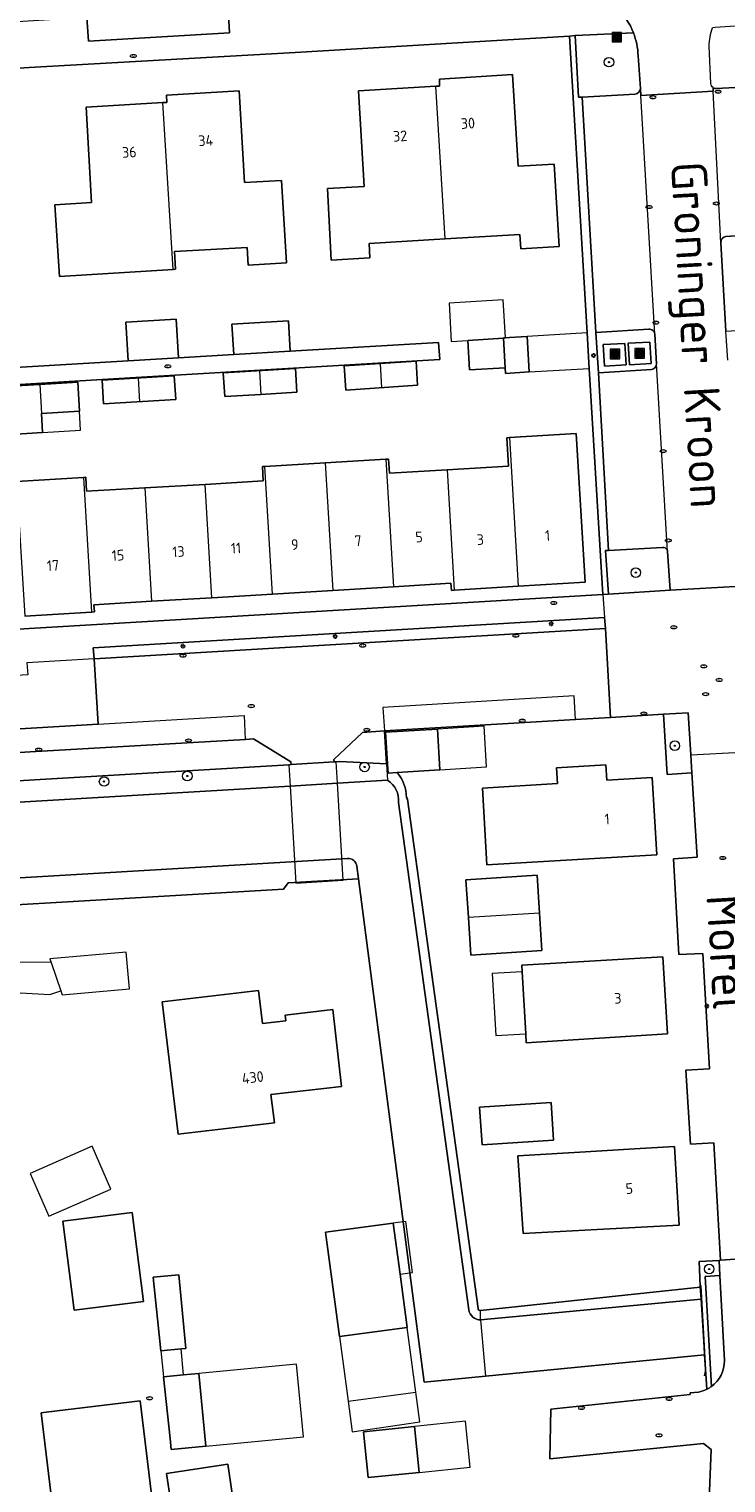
# Model space of a CAD drawing. Header units: metres. Extents: x 92650 to 117222, y 425801 to 461092.
# Tile 72 of 146: x 115425 to 115483, y 426518 to 426640. Entities that reach past the tile are written whole.
import ezdxf
from ezdxf.enums import TextEntityAlignment as Align

# ---------------------------------------------------------------- set-up
doc = ezdxf.new("R2010")
doc.units = ezdxf.units.M
doc.layers.get('0').update_dxf_attribs({"color": 253, "linetype": 'CONTINUOUS', "lineweight": 15})
for name, color, linetype, lineweight in [('B-WE-GR-BEPLANTING_CULTUUR_BODEMBEDEKKER-GV', 253, 'CONTINUOUS', 15), ('B-WE-GR-BEPLANTING_CULTUUR_HEESTERS-GV', 253, 'CONTINUOUS', 15), ('B-WE-GR-BOOM-S', 253, 'CONTINUOUS', 15), ('B-WE-IE-MEUBILAIR-S', 253, 'CONTINUOUS', 15), ('B-WE-IE-MEUBILAIR_WEGMEUBILAIR_AFVALBAK-S', 253, 'CONTINUOUS', 15), ('B-WE-IE-TERREINAFSCHEIDING_KUNSTMATIG_MUUR-G', 253, 'IE-TERREINAFSCHEIDING_KUNSTMATIG-SO', 15), ('B-WE-KW-KUNSTWERK_DEK-GV', 253, 'CONTINUOUS', 15), ('B-WE-OG-BEBOUWING-GV', 253, 'CONTINUOUS', 15), ('B-WE-OG-BEBOUWING-T18', 253, 'CONTINUOUS', 15), ('B-WE-OG-BEBOUWING_LUIFEL-GV', 253, 'CONTINUOUS', 15), ('B-WE-OG-BEBOUWING_OVERBOUWING-GV', 253, 'CONTINUOUS', 15), ('B-WE-OG-BEBOUWING_SCHUUR-GV', 253, 'CONTINUOUS', 15), ('B-WE-OG-TERREIN_BEGROEID-GV', 253, 'CONTINUOUS', 15), ('B-WE-OG-TERREIN_ERF-GV', 253, 'CONTINUOUS', 15), ('B-WE-OG-TERREIN_OEVER-GV', 253, 'CONTINUOUS', 15), ('B-WE-OG-TOPOGRAFIE-T18', 7, 'CONTINUOUS', 15), ('B-WE-OG-WATER_SLOOT-GV', 253, 'CONTINUOUS', 15), ('B-WE-VH-HALFVERHARDING_GRASBETONSTEEN-GV', 253, 'CONTINUOUS', 15), ('B-WE-VH-OPENVERHARDING_BETONSTRAATSTEEN-GV', 253, 'CONTINUOUS', 15), ('B-WE-VH-OPENVERHARDING_STRAATBAKSTEEN-GV', 253, 'CONTINUOUS', 15), ('B-WE-VH-OPENVERHARDING_TEGEL-GV', 253, 'CONTINUOUS', 15)]:
    doc.layers.add(name, color=color, linetype=linetype, lineweight=lineweight)
doc.styles.add('NLCS-ISO', font='NLCS-ISO.ttf')
doc.styles.add('NLCS-ISO-M200-T18', font='NLCS-ISO.ttf', dxfattribs={"height": 0.36})
doc.linetypes.add('IE-TERREINAFSCHEIDING_KUNSTMATIG-SO', pattern='A,4,[82,NLCS.SHX,S=0.75,R=90,X=0,Y=0],4,-2', length=10)

# ---------------------------------------------------------------- blocks, each defined once
blk = doc.blocks.new('SIE-WEG_AFVALBAK-SO')
h = blk.add_hatch(color=256)
h.dxf.hatch_style = 1
h.paths.add_polyline_path([(-1.5, -1.5), (1.5, -1.5), (1.5, 1.5), (-1.5, 1.5)])
for points in [[(-2, -2), (2, -2), (2, 2), (-2, 2)], [(-1.5, -1.5), (1.5, -1.5), (1.5, 1.5), (-1.5, 1.5)]]:
    blk.add_lwpolyline(points, close=True)
blk = doc.blocks.new('SIE-MEUBILAIR_PAAL_LICHTMAST-SO')
for points in [[(-0.62, 0), (-1, 0)], [(-0.71, 0.71), (-0.44, 0.44)], [(0, 1), (0, 0.62)], [(0.44, 0.44), (0.71, 0.71)], [(1, 0), (0.62, 0)], [(-0.71, -0.71), (-0.44, -0.44)], [(0, -0.62), (0, -1)], [(0.44, -0.44), (0.71, -0.71)]]:
    blk.add_lwpolyline(points)
blk.add_circle((0, 0), 0.5)
blk = doc.blocks.new('SIE-MEUBILAIR_PUT_RIOOLPUT-SO')
blk.add_ellipse((0, 0), major_axis=(1.25, 0), ratio=0.54)
at = {"style": 'NLCS-ISO'}
blk.add_text('ri', height=0.75, dxfattribs=at).set_placement((-0.04, 0.07), align=Align.MIDDLE_CENTER)
blk = doc.blocks.new('SIE-MEUBILAIR_PUT_BRANDKRAAN-SO')
blk.add_ellipse((0, 0), major_axis=(1.25, 0), ratio=0.54)
at = {"style": 'NLCS-ISO'}
blk.add_text('bk', height=0.75, dxfattribs=at).set_placement((0.03, 0), align=Align.MIDDLE_CENTER)
blk = doc.blocks.new('SIE-MEUBILAIR_PUT_KOLK-SO')
blk.add_ellipse((0, 0), major_axis=(1.25, 0), ratio=0.54)
at = {"style": 'NLCS-ISO'}
blk.add_text('klk', height=0.75, dxfattribs=at).set_placement((0.03, 0), align=Align.MIDDLE_CENTER)
blk = doc.blocks.new('SGR-BOOM_GBKN-SO')
at = {"linetype": 'ByBlock', "lineweight": 18}
h = blk.add_hatch(color=0, dxfattribs=at)
h.dxf.hatch_style = 1
edge = h.paths.add_edge_path()
edge.add_arc((0, 0), 0.25, 0, 360)
at = {"color": 0, "linetype": 'ByBlock', "lineweight": 18}
for radius in [2, 0.25]:
    blk.add_circle((0, 0), radius, dxfattribs=at)
at = {"color": 0, "linetype": 'ByBlock', "lineweight": 18, "style": 'NLCS-ISO'}
blk.add_attdef('SOORT', (2.5, 0), '', height=1.5, dxfattribs=at)

msp = doc.modelspace()

# ---------------------------------------------------------------- linework, layer by layer
at = {"layer": 'B-WE-GR-BEPLANTING_CULTUUR_BODEMBEDEKKER-GV', "transparency": 33554687, "flags": 128}
for points in [[(115475.485, 426639.719), (115470.586, 426639.49), (115470.874, 426634.291), (115471.183, 426634.308), (115475.628, 426634.554)], [(115476.069, 426635.013), (115475.883, 426637.787)], [(115477.93, 426596.379), (115473.389, 426596.129), (115473.131, 426596.114), (115473.39, 426592.451), (115478.57, 426592.782)], [(115478.57, 426592.782), (115478.364, 426596.029)]]:
    msp.add_lwpolyline(points, dxfattribs=at)
at = {"layer": 'B-WE-GR-BEPLANTING_CULTUUR_BODEMBEDEKKER-GV', "transparency": 33554687}
for points in [[(115475.883, 426637.787, 0.0823088), (115475.485, 426639.719)], [(115475.628, 426634.554, 0.3423131), (115476.069, 426635.013)], [(115478.364, 426596.029, 0.4235274), (115477.93, 426596.379)]]:
    msp.add_lwpolyline(points, format="xyb", dxfattribs=at)
at = {"layer": 'B-WE-GR-BEPLANTING_CULTUUR_BODEMBEDEKKER-GV', "transparency": 33554687, "flags": 128}
msp.add_lwpolyline([(115480.409, 426577.409), (115480.316, 426578.909), (115480.094, 426582.473), (115478.007, 426582.347), (115478.338, 426577.28)], close=True, dxfattribs=at)
at = {"layer": 'B-WE-GR-BEPLANTING_CULTUUR_HEESTERS-GV', "transparency": 33554687, "flags": 128}
for points in [[(115471.589, 426614.443), (115471.769, 426611.46), (115472.914, 426592.425), (115473.39, 426592.451), (115473.131, 426596.114), (115473.389, 426596.129), (115472.538, 426611.075), (115472.333, 426614.492), (115471.183, 426634.308), (115470.874, 426634.291), (115470.586, 426639.49), (115470.109, 426639.446), (115471.533, 426615.377)], [(115430.08, 426587.006), (115473.121, 426589.567), (115473.053, 426590.49), (115430, 426587.919)]]:
    msp.add_lwpolyline(points, close=True, dxfattribs=at)
for points in [[(115482.046, 426525.734), (115481.535, 426534.991), (115482.759, 426535.095), (115482.692, 426536.355), (115481.009, 426536.262), (115481.065, 426534.951)], [(115481.065, 426534.951), (115481.119, 426534.102), (115481.182, 426533.098), (115481.436, 426529.08), (115481.478, 426528.416), (115481.607, 426526.37), (115481.662, 426525.503)]]:
    msp.add_lwpolyline(points, dxfattribs=at)
at = {"layer": 'B-WE-GR-BEPLANTING_CULTUUR_HEESTERS-GV', "transparency": 33554687}
msp.add_lwpolyline([(115481.662, 426525.503, 0.0417104), (115482.046, 426525.734)], format="xyb", dxfattribs=at)
at = {"layer": 'B-WE-IE-TERREINAFSCHEIDING_KUNSTMATIG_MUUR-G', "transparency": 33554687, "flags": 128}
for points in [[(115481.158, 426534.242), (115481.546, 426527.135)], [(115481.546, 426527.135), (115481.449, 426526.65)]]:
    msp.add_lwpolyline(points, dxfattribs=at)
at = {"layer": 'B-WE-KW-KUNSTWERK_DEK-GV', "transparency": 33554687, "flags": 128}
msp.add_lwpolyline([(115446.586, 426576.298), (115447.059, 426568.121), (115451.05, 426568.359), (115450.565, 426576.532), (115450.459, 426578.331), (115450.274, 426578.32), (115446.668, 426578.1), (115446.482, 426578.089)], close=True, dxfattribs=at)
at = {"layer": 'B-WE-OG-BEBOUWING-GV', "transparency": 33554687, "flags": 128}
for points in [[(115459.63, 426622.359), (115465.932, 426622.744), (115466.01, 426621.524), (115469.223, 426621.729), (115468.824, 426628.663), (115465.774, 426628.479), (115465.308, 426636.201), (115459.143, 426635.825), (115459.165, 426635.236), (115458.844, 426635.216)], [(115436.721, 426619.789), (115436.931, 426619.802), (115436.849, 426621.299), (115442.959, 426621.631), (115443.039, 426620.156), (115446.262, 426620.344), (115445.864, 426627.279), (115442.737, 426627.099), (115442.293, 426634.827), (115436.166, 426634.457), (115436.203, 426633.86), (115435.86, 426633.84)], [(115454.164, 426611.872), (115451.128, 426611.687), (115451.266, 426609.631), (115457.298, 426610.035)], [(115457.298, 426610.035), (115457.2, 426612.056), (115454.164, 426611.872), (115454.282, 426609.833)], [(115425.498, 426610.116), (115421.506, 426609.893), (115421.756, 426605.823), (115425.74, 426606.061), (115425.644, 426607.668)], [(115433.788, 426610.649), (115430.753, 426610.473), (115430.872, 426608.477), (115436.942, 426608.839)], [(115436.942, 426608.839), (115436.823, 426610.825), (115433.788, 426610.649), (115433.907, 426608.658)], [(115443.986, 426611.268), (115440.95, 426611.097), (115441.093, 426609.092), (115444.117, 426609.273)], [(115465.039, 426605.632), (115464.828, 426605.619), (115464.971, 426603.217), (115459.791, 426602.921), (115460.398, 426592.78), (115465.788, 426593.111)], [(115439.999, 426592.155), (115445.09, 426592.461), (115444.448, 426603.201), (115444.246, 426603.189), (115444.318, 426601.984), (115439.429, 426601.692)], [(115449.538, 426603.502), (115444.448, 426603.201)], [(115454.63, 426603.806), (115449.538, 426603.502), (115450.18, 426592.769), (115455.27, 426593.079)], [(115459.791, 426602.921), (115454.939, 426602.643), (115454.861, 426603.82), (115454.63, 426603.806), (115455.27, 426593.079), (115460.123, 426593.373), (115460.163, 426592.768), (115460.398, 426592.78)], [(115429.175, 426602.284), (115423.549, 426601.949), (115424.227, 426590.6), (115429.853, 426590.946)], [(115434.338, 426601.391), (115429.439, 426601.111), (115429.366, 426602.295), (115429.175, 426602.284), (115429.853, 426590.946), (115430.093, 426590.961), (115430.057, 426591.554), (115434.908, 426591.85)], [(115445.09, 426592.461), (115450.18, 426592.769)], [(115467.574, 426565.595), (115467.374, 426568.794), (115461.387, 426568.407), (115461.586, 426565.237)]]:
    msp.add_lwpolyline(points, dxfattribs=at)
for points in [[(115458.844, 426635.216), (115452.345, 426634.82), (115452.815, 426626.773), (115449.717, 426626.597), (115450.048, 426620.586), (115453.303, 426620.765), (115453.237, 426621.969), (115459.63, 426622.359)], [(115436.721, 426619.789), (115435.86, 426633.84), (115429.391, 426633.456), (115429.867, 426625.423), (115426.773, 426625.235), (115427.166, 426619.203)], [(115436.988, 426615.603), (115432.748, 426615.339), (115432.949, 426612.108), (115437.189, 426612.357)], [(115446.441, 426615.468), (115441.684, 426615.194), (115441.832, 426612.631), (115446.587, 426612.911)], [(115461.545, 426613.821), (115461.694, 426611.325), (115464.688, 426611.504), (115464.539, 426614)], [(115464.693, 426611.504), (115464.721, 426611.038), (115466.717, 426611.157), (115466.54, 426614.14), (115464.544, 426614.021)], [(115443.986, 426611.268), (115444.117, 426609.273), (115447.141, 426609.453), (115447.022, 426611.439)], [(115425.644, 426607.668), (115428.842, 426607.859), (115428.696, 426610.307), (115425.498, 426610.116)], [(115465.039, 426605.632), (115465.788, 426593.111), (115471.421, 426593.454), (115470.661, 426605.966)], [(115439.999, 426592.155), (115439.429, 426601.692), (115434.338, 426601.391), (115434.908, 426591.85)], [(115459.189, 426577.664), (115458.984, 426581.09), (115454.6, 426580.828), (115454.773, 426578.151), (115454.823, 426577.382), (115455.588, 426577.431)], [(115462.774, 426576.103), (115463.151, 426569.66), (115477.463, 426570.501), (115477.067, 426577.027), (115473.235, 426576.779), (115473.151, 426578.086), (115468.996, 426577.818), (115469.081, 426576.511)], [(115467.574, 426565.595), (115461.586, 426565.237), (115461.786, 426562.055), (115467.778, 426562.442)], [(115466.424, 426555.439), (115466.468, 426554.682), (115478.361, 426555.421), (115477.971, 426561.921), (115466.092, 426561.215), (115466.124, 426560.663)], [(115435.804, 426558.125), (115437.139, 426546.977), (115445.25, 426547.949), (115444.966, 426550.325), (115450.918, 426551.01), (115450.175, 426557.473), (115446.171, 426557.013), (115446.226, 426556.536), (115444.249, 426556.308), (115443.929, 426559.09)], [(115462.518, 426549.266), (115462.743, 426546.093), (115468.757, 426546.482), (115468.552, 426549.656)], [(115472.435, 426538.96), (115479.329, 426539.335), (115478.939, 426545.95), (115475.583, 426545.748), (115471.457, 426545.499), (115465.764, 426545.155), (115466.201, 426538.621)], [(115433.278, 426540.392), (115427.451, 426539.651), (115428.405, 426532.161), (115434.231, 426532.903)], [(115456.43, 426530.7), (115455.831, 426535.205), (115455.26, 426539.5), (115449.55, 426538.74), (115450.73, 426529.94)], [(115437.4, 426528.9), (115437.81, 426528.94), (115437.22, 426535.14), (115435.04, 426534.93), (115435.69, 426528.74)], [(115437.61, 426526.72), (115435.93, 426526.56), (115436.48, 426521.35), (115436.57, 426520.43), (115439.49, 426520.71), (115438.9, 426526.84)], [(115429.566, 426490.797), (115431.774, 426491.121), (115432.015, 426487.562), (115437.133, 426488.354), (115435.73, 426500), (115435.699, 426500.26), (115436.868, 426500.401), (115433.964, 426524.52), (115426.04, 426523.566), (115425.627, 426523.516)], [(115457.06, 426522.371), (115452.763, 426521.932), (115453.157, 426518.072), (115457.455, 426518.511)], [(115437.258, 426511.179), (115442.414, 426511.954), (115441.326, 426519.194), (115436.171, 426518.419)]]:
    msp.add_lwpolyline(points, close=True, dxfattribs=at)
at = {"layer": 'B-WE-OG-BEBOUWING_LUIFEL-GV', "transparency": 33554687, "flags": 128}
for points in [[(115466.54, 426614.14), (115466.717, 426611.157), (115471.769, 426611.46), (115471.589, 426614.443)], [(115425.74, 426606.061), (115428.938, 426606.252), (115428.842, 426607.859), (115425.644, 426607.668)], [(115462.923, 426581.325), (115458.984, 426581.09), (115459.189, 426577.664), (115463.128, 426577.899)], [(115466.424, 426555.439), (115466.124, 426560.663), (115463.6, 426560.518), (115463.9, 426555.294)], [(115456.323, 426539.641), (115456.108, 426539.612), (115455.26, 426539.5), (115455.831, 426535.205), (115456.67, 426535.316), (115456.894, 426535.346)], [(115438.9, 426526.84), (115439.49, 426520.71), (115447.712, 426521.501), (115447.122, 426527.631)], [(115461.752, 426518.949), (115461.358, 426522.81), (115457.06, 426522.371), (115457.455, 426518.511)]]:
    msp.add_lwpolyline(points, close=True, dxfattribs=at)
at = {"layer": 'B-WE-OG-BEBOUWING_OVERBOUWING-GV', "transparency": 33554687, "flags": 128}
for points in [[(115464.539, 426614), (115464.545, 426614), (115464.544, 426614.021), (115464.714, 426614.031), (115464.521, 426617.23), (115459.957, 426616.954), (115460.152, 426613.737), (115461.545, 426613.821)], [(115432.764, 426562.308), (115426.345, 426561.736), (115426.448, 426561.434), (115427.26, 426559.053), (115427.378, 426558.705), (115433.04, 426559.209)]]:
    msp.add_lwpolyline(points, close=True, dxfattribs=at)
msp.add_lwpolyline([(115426.448, 426561.434), (115423.002, 426561.477), (115422.854, 426558.949), (115426.355, 426558.744), (115427.26, 426559.053)], dxfattribs=at)
at = {"layer": 'B-WE-OG-BEBOUWING_SCHUUR-GV', "transparency": 33554687, "flags": 128}
for points in [[(115424.685, 426543.68), (115426.264, 426540.075), (115431.477, 426542.357), (115429.899, 426545.963)], [(115456.43, 426530.7), (115450.73, 426529.94), (115451.46, 426524.49), (115457.16, 426525.26)], [(115437.4, 426528.9), (115435.69, 426528.74), (115435.93, 426526.56), (115437.61, 426526.72)]]:
    msp.add_lwpolyline(points, close=True, dxfattribs=at)
msp.add_lwpolyline([(115451.46, 426524.49), (115451.792, 426521.93), (115457.49, 426522.76), (115457.16, 426525.26)], dxfattribs=at)
at = {"layer": 'B-WE-OG-TERREIN_BEGROEID-GV', "transparency": 33554687, "flags": 128}
for points in [[(115454.521, 426580.932), (115452.685, 426580.807), (115450.246, 426578.534), (115450.274, 426578.32), (115450.459, 426578.331), (115450.764, 426578.354), (115454.701, 426578.155)], [(115446.482, 426578.089), (115446.668, 426578.1), (115446.639, 426578.338), (115443.492, 426580.256), (115442.829, 426580.218), (115424.681, 426579.164), (115406.745, 426578.091), (115402.804, 426577.856), (115402.826, 426577.537), (115403.006, 426577.551), (115403.159, 426575.536)]]:
    msp.add_lwpolyline(points, close=True, dxfattribs=at)
at = {"layer": 'B-WE-OG-TERREIN_ERF-GV', "transparency": 33554687, "flags": 128}
for points in [[(115422.711, 426589.456), (115472.914, 426592.425), (115471.769, 426611.46), (115471.589, 426614.443), (115471.533, 426615.377), (115470.109, 426639.446), (115447.009, 426638.067), (115424.606, 426636.79), (115406.119, 426635.638)], [(115419.173, 426611.296), (115432.949, 426612.108), (115432.748, 426615.339), (115436.988, 426615.603), (115437.189, 426612.357), (115441.832, 426612.631), (115441.684, 426615.194), (115446.441, 426615.468), (115446.587, 426612.911), (115459.082, 426613.647), (115459.178, 426612.211), (115430.742, 426610.518), (115421.501, 426609.968)], [(115457.298, 426610.035), (115451.266, 426609.631), (115451.128, 426611.687), (115454.164, 426611.872), (115457.2, 426612.056), (115457.298, 426610.035)], [(115421.506, 426609.893), (115425.498, 426610.116), (115428.696, 426610.307), (115428.842, 426607.859), (115425.644, 426607.668), (115425.74, 426606.061), (115421.756, 426605.823)], [(115436.942, 426608.839), (115430.872, 426608.477), (115430.753, 426610.473), (115436.823, 426610.825), (115436.942, 426608.839)], [(115423.549, 426601.949), (115429.175, 426602.284), (115429.366, 426602.295), (115429.439, 426601.111), (115434.338, 426601.391), (115439.429, 426601.692), (115444.318, 426601.984), (115444.246, 426603.189), (115444.448, 426603.201), (115449.538, 426603.502), (115454.63, 426603.806), (115454.861, 426603.82), (115454.939, 426602.643), (115459.791, 426602.921), (115464.971, 426603.217), (115464.828, 426605.619), (115465.039, 426605.632), (115470.661, 426605.966), (115471.421, 426593.454), (115465.788, 426593.111), (115460.398, 426592.78), (115460.163, 426592.768), (115460.123, 426593.373), (115455.27, 426593.079), (115450.18, 426592.769), (115445.09, 426592.461), (115439.999, 426592.155), (115434.908, 426591.85), (115430.057, 426591.554), (115430.093, 426590.961), (115429.853, 426590.946), (115424.227, 426590.6)], [(115462.616, 426532.126), (115481.119, 426534.102), (115481.065, 426534.951), (115481.009, 426536.262), (115482.692, 426536.355), (115482.82, 426536.364), (115482.248, 426546.263), (115480.288, 426546.155), (115479.885, 426552.36), (115481.9, 426552.477), (115481.333, 426562.209), (115479.318, 426562.098), (115478.86, 426570.169), (115480.852, 426570.3), (115480.409, 426577.409), (115478.338, 426577.28), (115478.007, 426582.347), (115473.555, 426582.079), (115470.61, 426581.902), (115454.521, 426580.932), (115454.701, 426578.155), (115454.773, 426578.151), (115454.6, 426580.828), (115458.984, 426581.09)], [(115458.984, 426581.09), (115459.189, 426577.664), (115455.588, 426577.431)], [(115456.372, 426575.334), (115456.46, 426575.193), (115462.401, 426532.313)], [(115481.662, 426525.503), (115481.607, 426526.37), (115481.478, 426528.416), (115463.024, 426526.602), (115457.875, 426526.096), (115456.67, 426535.316), (115452.333, 426568.489), (115446.405, 426568.14), (115446.024, 426567.617), (115404.819, 426565.193)], [(115481.722, 426512.73), (115482.022, 426520.431), (115481.373, 426520.933), (115468.445, 426519.642), (115468.527, 426523.831), (115480.267, 426525.07), (115480.255, 426525.2), (115480.97, 426525.274)]]:
    msp.add_lwpolyline(points, dxfattribs=at)
for points in [[(115458.844, 426635.216), (115459.165, 426635.236), (115459.143, 426635.825), (115465.308, 426636.201), (115465.774, 426628.479), (115468.824, 426628.663), (115469.223, 426621.729), (115466.01, 426621.524), (115465.932, 426622.744), (115459.63, 426622.359), (115453.237, 426621.969), (115453.303, 426620.765), (115450.048, 426620.586), (115449.717, 426626.597), (115452.815, 426626.773), (115452.345, 426634.82)], [(115436.721, 426619.789), (115427.166, 426619.203), (115426.773, 426625.235), (115429.867, 426625.423), (115429.391, 426633.456), (115435.86, 426633.84), (115436.203, 426633.86), (115436.166, 426634.457), (115442.293, 426634.827), (115442.737, 426627.099), (115445.864, 426627.279), (115446.262, 426620.344), (115443.039, 426620.156), (115442.959, 426621.631), (115436.849, 426621.299), (115436.931, 426619.802)], [(115464.688, 426611.504), (115461.694, 426611.325), (115461.545, 426613.821), (115464.539, 426614)], [(115466.717, 426611.157), (115464.721, 426611.038), (115464.693, 426611.504), (115464.544, 426614.021), (115466.54, 426614.14)], [(115444.117, 426609.273), (115441.093, 426609.092), (115440.95, 426611.097), (115447.022, 426611.439), (115447.141, 426609.453)], [(115463.151, 426569.66), (115462.774, 426576.103), (115469.081, 426576.511), (115468.996, 426577.818), (115473.151, 426578.086), (115473.235, 426576.779), (115477.067, 426577.027), (115477.463, 426570.501)], [(115467.574, 426565.595), (115467.778, 426562.442), (115461.786, 426562.055), (115461.586, 426565.237), (115461.387, 426568.407), (115467.374, 426568.794)], [(115466.468, 426554.682), (115466.424, 426555.439), (115466.124, 426560.663), (115466.092, 426561.215), (115477.971, 426561.921), (115478.361, 426555.421)], [(115435.804, 426558.125), (115443.929, 426559.09), (115444.249, 426556.308), (115446.226, 426556.536), (115446.171, 426557.013), (115450.175, 426557.473), (115450.918, 426551.01), (115444.966, 426550.325), (115445.25, 426547.949), (115437.139, 426546.977)], [(115462.518, 426549.266), (115468.552, 426549.656), (115468.757, 426546.482), (115462.743, 426546.093)], [(115475.583, 426545.748), (115478.939, 426545.95), (115479.329, 426539.335), (115472.435, 426538.96), (115466.201, 426538.621), (115465.764, 426545.155), (115471.457, 426545.499)], [(115427.451, 426539.651), (115433.278, 426540.392), (115434.231, 426532.903), (115428.405, 426532.161)], [(115455.831, 426535.205), (115456.43, 426530.7), (115450.73, 426529.94), (115449.55, 426538.74), (115455.26, 426539.5)], [(115435.69, 426528.74), (115435.04, 426534.93), (115437.22, 426535.14), (115437.81, 426528.94), (115437.4, 426528.9)], [(115435.93, 426526.56), (115437.61, 426526.72), (115438.9, 426526.84), (115439.49, 426520.71), (115436.57, 426520.43), (115436.48, 426521.35)], [(115435.73, 426500), (115437.133, 426488.354), (115432.015, 426487.562), (115431.774, 426491.121), (115429.566, 426490.797), (115425.627, 426523.516), (115426.04, 426523.566), (115433.964, 426524.52), (115436.868, 426500.401), (115435.699, 426500.26)], [(115457.06, 426522.371), (115457.455, 426518.511), (115453.157, 426518.072), (115452.763, 426521.932)], [(115442.414, 426511.954), (115437.258, 426511.179), (115436.171, 426518.419), (115441.326, 426519.194)]]:
    msp.add_lwpolyline(points, close=True, dxfattribs=at)
at = {"layer": 'B-WE-OG-TERREIN_ERF-GV', "transparency": 33554687}
for points in [[(115455.588, 426577.431, -0.1775958), (115456.372, 426575.334)], [(115462.401, 426532.313, 0.3780089), (115462.616, 426532.126)], [(115480.97, 426525.274, 0.0689945), (115481.662, 426525.503)]]:
    msp.add_lwpolyline(points, format="xyb", dxfattribs=at)
at = {"layer": 'B-WE-OG-TERREIN_OEVER-GV', "transparency": 33554687, "flags": 128}
for points in [[(115454.701, 426578.155), (115450.764, 426578.354), (115450.459, 426578.331), (115450.274, 426578.32), (115446.668, 426578.1), (115446.482, 426578.089), (115403.159, 426575.536), (115403.295, 426573.744), (115446.586, 426576.298), (115450.565, 426576.532), (115454.784, 426576.781)], [(115455.588, 426577.431), (115454.823, 426577.382), (115454.773, 426578.151), (115454.701, 426578.155), (115454.784, 426576.781)], [(115455.708, 426574.921), (115461.626, 426532.206)], [(115462.401, 426532.313), (115456.46, 426575.193), (115456.372, 426575.334)], [(115451.409, 426570.188), (115381.503, 426566.075)], [(115380.471, 426565.227), (115380.416, 426564.704), (115381.591, 426564.577), (115399.797, 426565.648), (115400.312, 426566.767), (115403.751, 426567.034), (115404.819, 426565.193), (115446.024, 426567.617), (115446.405, 426568.14), (115452.333, 426568.489)], [(115452.333, 426568.489), (115452.195, 426569.541)], [(115462.617, 426531.344), (115481.182, 426533.098), (115481.119, 426534.102), (115462.616, 426532.126)], [(115462.617, 426531.344), (115462.616, 426532.126)]]:
    msp.add_lwpolyline(points, dxfattribs=at)
at = {"layer": 'B-WE-OG-TERREIN_OEVER-GV', "transparency": 33554687}
for points in [[(115456.372, 426575.334, 0.1775958), (115455.588, 426577.431)], [(115454.784, 426576.781, -0.2876858), (115455.708, 426574.921)], [(115452.195, 426569.541, 0.4110169), (115451.409, 426570.188)], [(115461.626, 426532.206, 0.3750905), (115462.617, 426531.344)], [(115462.616, 426532.126, -0.3780089), (115462.401, 426532.313)]]:
    msp.add_lwpolyline(points, format="xyb", dxfattribs=at)
at = {"layer": 'B-WE-OG-WATER_SLOOT-GV', "transparency": 33554687, "flags": 128}
for points in [[(115454.784, 426576.781), (115450.565, 426576.532), (115446.586, 426576.298), (115403.295, 426573.744), (115403.242, 426573.74), (115399.818, 426573.491), (115399.725, 426573.484), (115284.559, 426566.732), (115290.268, 426558.895)], [(115461.626, 426532.206), (115455.708, 426574.921)], [(115381.503, 426566.075), (115451.409, 426570.188)], [(115452.195, 426569.541), (115452.333, 426568.489), (115456.67, 426535.316), (115457.875, 426526.096), (115463.024, 426526.602)]]:
    msp.add_lwpolyline(points, dxfattribs=at)
at = {"layer": 'B-WE-OG-WATER_SLOOT-GV', "transparency": 33554687}
for points in [[(115455.708, 426574.921, 0.2876858), (115454.784, 426576.781)], [(115451.409, 426570.188, -0.4110169), (115452.195, 426569.541)], [(115462.617, 426531.344, -0.3750905), (115461.626, 426532.206)]]:
    msp.add_lwpolyline(points, format="xyb", dxfattribs=at)
at = {"layer": 'B-WE-OG-WATER_SLOOT-GV', "transparency": 33554687, "flags": 128}
msp.add_lwpolyline([(115481.478, 426528.416), (115481.436, 426529.08), (115481.182, 426533.098), (115462.617, 426531.344), (115463.024, 426526.602)], close=True, dxfattribs=at)
at = {"layer": 'B-WE-VH-HALFVERHARDING_GRASBETONSTEEN-GV', "transparency": 33554687, "flags": 128}
msp.add_lwpolyline([(115483.143, 426527.922), (115482.759, 426535.095), (115481.535, 426534.991), (115482.046, 426525.734)], dxfattribs=at)
at = {"layer": 'B-WE-VH-HALFVERHARDING_GRASBETONSTEEN-GV', "transparency": 33554687}
msp.add_lwpolyline([(115482.046, 426525.734, 0.2444728), (115483.143, 426527.922)], format="xyb", dxfattribs=at)
at = {"layer": 'B-WE-VH-OPENVERHARDING_BETONSTRAATSTEEN-GV', "transparency": 33554687, "flags": 128}
for points in [[(115435.373, 426641.35), (115429.465, 426640.992), (115429.59, 426638.998), (115441.486, 426639.708), (115441.393, 426641.251)], [(115475.628, 426634.554), (115471.183, 426634.308)], [(115477.287, 426614.355), (115476.103, 426634.443), (115476.069, 426635.013)], [(115483.422, 426612.142), (115483.276, 426614.604), (115482.836, 426622.042), (115482.208, 426634.81), (115476.103, 426634.443)], [(115482.194, 426635.101), (115482.208, 426634.81)], [(115483.273, 426622.578), (115487.89, 426622.865), (115487.153, 426635.291), (115482.489, 426635.012)], [(115471.183, 426634.308), (115472.333, 426614.492), (115476.788, 426614.751)], [(115477.287, 426614.355), (115477.434, 426611.854)], [(115477.015, 426611.361), (115472.538, 426611.075)], [(115478.364, 426596.029), (115477.434, 426611.854)], [(115472.538, 426611.075), (115473.389, 426596.129), (115477.93, 426596.379)], [(115478.364, 426596.029), (115478.57, 426592.782), (115484.562, 426593.117), (115484.372, 426596.146)], [(115470.61, 426581.902), (115473.555, 426582.079), (115473.121, 426589.567), (115430.08, 426587.006), (115430.41, 426581.494), (115442.73, 426582.23)], [(115406.635, 426580.074), (115406.745, 426578.091), (115424.681, 426579.164), (115442.829, 426580.218), (115442.73, 426582.23)], [(115430.41, 426581.494), (115409.255, 426580.231)], [(115442.829, 426580.218), (115443.492, 426580.256), (115446.639, 426578.338), (115446.668, 426578.1), (115450.274, 426578.32), (115450.246, 426578.534), (115452.685, 426580.807), (115454.521, 426580.932)], [(115487.887, 426528.49), (115487.468, 426536.686), (115487.355, 426536.679), (115482.82, 426536.364), (115482.692, 426536.355), (115482.759, 426535.095), (115483.143, 426527.922)], [(115480.97, 426525.274), (115480.255, 426525.2), (115480.267, 426525.07), (115468.527, 426523.831), (115468.445, 426519.642), (115481.373, 426520.933), (115482.022, 426520.431), (115481.722, 426512.73), (115481.915, 426512.72), (115485.004, 426512.56), (115485.311, 426519.08), (115487.451, 426521.528), (115501.688, 426522.956), (115501.244, 426527.389), (115490.704, 426526.392), (115490.669, 426526.514)]]:
    msp.add_lwpolyline(points, dxfattribs=at)
at = {"layer": 'B-WE-VH-OPENVERHARDING_BETONSTRAATSTEEN-GV', "transparency": 33554687}
for points in [[(115476.069, 426635.013, -0.3423131), (115475.628, 426634.554)], [(115482.489, 426635.012, -0.1625774), (115482.194, 426635.101)], [(115482.836, 426622.042, -0.3836692), (115483.273, 426622.578)], [(115476.788, 426614.751, -0.4407839), (115477.287, 426614.355)], [(115477.434, 426611.854, -0.399164), (115477.015, 426611.361)], [(115477.93, 426596.379, -0.4235274), (115478.364, 426596.029)], [(115483.143, 426527.922, -0.2444728), (115482.046, 426525.734)], [(115482.046, 426525.734, -0.0417104), (115481.662, 426525.503)], [(115481.662, 426525.503, -0.0689945), (115480.97, 426525.274)]]:
    msp.add_lwpolyline(points, format="xyb", dxfattribs=at)
at = {"layer": 'B-WE-VH-OPENVERHARDING_BETONSTRAATSTEEN-GV', "transparency": 33554687, "flags": 128}
msp.add_lwpolyline([(115454.521, 426580.932), (115470.61, 426581.902), (115470.485, 426583.895), (115454.391, 426582.913)], close=True, dxfattribs=at)
at = {"layer": 'B-WE-VH-OPENVERHARDING_STRAATBAKSTEEN-GV', "transparency": 33554687}
for points in [[(115474.125, 426641.809, -0.1045725), (115475.485, 426639.719)], [(115475.485, 426639.719, -0.0823088), (115475.883, 426637.787)], [(115481.853, 426638.587, -0.0642822), (115482.131, 426640.143)], [(115482.194, 426635.101, -0.2188377), (115482.013, 426635.438)], [(115482.194, 426635.101, 0.1625774), (115482.489, 426635.012)], [(115483.273, 426622.578, 0.3836692), (115482.836, 426622.042)], [(115477.287, 426614.355, 0.4407839), (115476.788, 426614.751)], [(115477.015, 426611.361, 0.399164), (115477.434, 426611.854)]]:
    msp.add_lwpolyline(points, format="xyb", dxfattribs=at)
at = {"layer": 'B-WE-VH-OPENVERHARDING_STRAATBAKSTEEN-GV', "transparency": 33554687, "flags": 128}
for points in [[(115482.836, 426622.042), (115483.276, 426614.604), (115488.651, 426614.939), (115488.865, 426611.864), (115488.535, 426611.851), (115489.45, 426596.94), (115489.724, 426596.955), (115489.943, 426593.451), (115491.492, 426593.538), (115490.186, 426615.071), (115490.186, 426615.08), (115490.105, 426616.525), (115488.682, 426640.569), (115482.368, 426640.171), (115482.131, 426640.143)], [(115482.013, 426635.438), (115481.853, 426638.587)], [(115475.883, 426637.787), (115476.069, 426635.013), (115476.103, 426634.443), (115482.208, 426634.81), (115482.194, 426635.101)], [(115482.489, 426635.012), (115487.153, 426635.291), (115487.89, 426622.865), (115483.273, 426622.578)], [(115476.788, 426614.751), (115472.333, 426614.492)], [(115472.333, 426614.492), (115472.538, 426611.075), (115477.015, 426611.361)], [(115477.434, 426611.854), (115477.287, 426614.355)], [(115489.943, 426593.451), (115484.562, 426593.117), (115478.57, 426592.782), (115473.39, 426592.451), (115472.914, 426592.425), (115473.053, 426590.49), (115473.121, 426589.567), (115473.555, 426582.079), (115478.007, 426582.347), (115480.094, 426582.473), (115480.316, 426578.909), (115484.567, 426579.155), (115485.684, 426579.231), (115485.691, 426579.231), (115489.571, 426579.443), (115489.585, 426579.444), (115492.336, 426579.61), (115491.492, 426593.538)], [(115472.914, 426592.425), (115422.711, 426589.456), (115422.534, 426592.447), (115421.166, 426592.365), (115421.347, 426589.37), (115371.027, 426586.328), (115370.847, 426589.298), (115369.483, 426589.217), (115369.662, 426586.222), (115319.388, 426583.213), (115293.383, 426581.663), (115285.285, 426581.18)], [(115430.08, 426587.006), (115430, 426587.919), (115473.053, 426590.49)], [(115480.316, 426578.909), (115480.409, 426577.409), (115480.852, 426570.3), (115478.86, 426570.169), (115479.318, 426562.098), (115481.333, 426562.209), (115481.9, 426552.477), (115479.885, 426552.36), (115480.288, 426546.155), (115482.248, 426546.263), (115482.82, 426536.364), (115487.355, 426536.679), (115486.974, 426543.208), (115486.747, 426543.188), (115486.739, 426543.333), (115486.349, 426550.061), (115488.295, 426550.19), (115487.654, 426560.72), (115485.661, 426560.535), (115485.146, 426569.295), (115484.567, 426579.155)]]:
    msp.add_lwpolyline(points, dxfattribs=at)
for points in [[(115472.944, 426613.463), (115474.774, 426613.56), (115474.868, 426611.759), (115473.042, 426611.649)], [(115475.047, 426613.574), (115476.865, 426613.673), (115476.973, 426611.865), (115475.165, 426611.757)], [(115409.255, 426580.231), (115430.41, 426581.494), (115430.08, 426587.006), (115424.411, 426586.669), (115424.496, 426585.672), (115414.708, 426585.09), (115414.622, 426586.05), (115408.935, 426585.711)]]:
    msp.add_lwpolyline(points, close=True, dxfattribs=at)
at = {"layer": 'B-WE-VH-OPENVERHARDING_TEGEL-GV', "transparency": 33554687, "flags": 128}
for points in [[(115441.393, 426641.251), (115441.486, 426639.708), (115429.59, 426638.998), (115429.465, 426640.992), (115417.328, 426640.252), (115417.471, 426638.267), (115411.58, 426637.92), (115411.469, 426639.457)], [(115282.042, 426628.158), (115290.618, 426628.703), (115294.767, 426628.966), (115316.702, 426630.27), (115321.398, 426630.55), (115333.484, 426631.286), (115333.871, 426631.31), (115356.529, 426632.643), (115374.249, 426633.703), (115390.345, 426634.682), (115406.119, 426635.638), (115424.606, 426636.79), (115447.009, 426638.067), (115470.109, 426639.446), (115470.586, 426639.49), (115475.485, 426639.719)], [(115421.501, 426609.968), (115430.742, 426610.518), (115459.178, 426612.211), (115459.082, 426613.647), (115446.587, 426612.911), (115441.832, 426612.631), (115437.189, 426612.357), (115432.949, 426612.108), (115419.173, 426611.296)]]:
    msp.add_lwpolyline(points, dxfattribs=at)
at = {"layer": 'B-WE-VH-OPENVERHARDING_TEGEL-GV', "transparency": 33554687}
msp.add_lwpolyline([(115475.485, 426639.719, 0.1045725), (115474.125, 426641.809)], format="xyb", dxfattribs=at)
at = {"layer": 'B-WE-VH-OPENVERHARDING_TEGEL-GV', "transparency": 33554687, "flags": 128}
for points in [[(115472.944, 426613.463), (115473.042, 426611.649), (115474.868, 426611.759), (115474.774, 426613.56)], [(115475.047, 426613.574), (115475.165, 426611.757), (115476.973, 426611.865), (115476.865, 426613.673)]]:
    msp.add_lwpolyline(points, close=True, dxfattribs=at)

# ---------------------------------------------------------------- block references
at = {"layer": 'B-WE-GR-BOOM-S', "transparency": 33554687, "xscale": 0.2, "yscale": 0.2, "zscale": 0.2}
for p in [(115473.429, 426637.241), (115475.682, 426594.261), (115478.972, 426579.693), (115452.849, 426577.902), (115430.913, 426576.674), (115437.922, 426577.139), (115481.869, 426535.631)]:
    msp.add_blockref('SGR-BOOM_GBKN-SO', p, dxfattribs=at)
at = {"layer": 'B-WE-IE-MEUBILAIR-S', "transparency": 33554687, "xscale": 0.2, "yscale": 0.2, "zscale": 0.2}
for name, p in [('SIE-MEUBILAIR_PUT_BRANDKRAAN-SO', (115433.373, 426637.76)), ('SIE-MEUBILAIR_PUT_KOLK-SO', (115482.625, 426634.756)), ('SIE-MEUBILAIR_PUT_KOLK-SO', (115477.12, 426634.292)), ('SIE-MEUBILAIR_PUT_KOLK-SO', (115476.801, 426625.044)), ('SIE-MEUBILAIR_PUT_KOLK-SO', (115482.469, 426625.345)), ('SIE-MEUBILAIR_PUT_KOLK-SO', (115477.377, 426615.31)), ('SIE-MEUBILAIR_PAAL_LICHTMAST-SO', (115472.124, 426612.54)), ('SIE-MEUBILAIR_PUT_KOLK-SO', (115436.282, 426611.628)), ('SIE-MEUBILAIR_PUT_KOLK-SO', (115477.992, 426604.492)), ('SIE-MEUBILAIR_PUT_KOLK-SO', (115478.427, 426596.967)), ('SIE-MEUBILAIR_PUT_BRANDKRAAN-SO', (115468.777, 426591.71)), ('SIE-MEUBILAIR_PAAL_LICHTMAST-SO', (115468.553, 426589.946)), ('SIE-MEUBILAIR_PUT_KOLK-SO', (115478.88, 426589.664)), ('SIE-MEUBILAIR_PAAL_LICHTMAST-SO', (115437.555, 426588.079)), ('SIE-MEUBILAIR_PAAL_LICHTMAST-SO', (115450.38, 426588.893)), ('SIE-MEUBILAIR_PUT_KOLK-SO', (115452.688, 426588.124)), ('SIE-MEUBILAIR_PUT_KOLK-SO', (115465.585, 426588.952)), ('SIE-MEUBILAIR_PUT_KOLK-SO', (115437.564, 426587.277)), ('SIE-MEUBILAIR_PUT_RIOOLPUT-SO', (115481.407, 426586.374)), ('SIE-MEUBILAIR_PUT_RIOOLPUT-SO', (115482.712, 426585.232)), ('SIE-MEUBILAIR_PUT_RIOOLPUT-SO', (115443.307, 426583.027)), ('SIE-MEUBILAIR_PUT_RIOOLPUT-SO', (115481.571, 426584.032)), ('SIE-MEUBILAIR_PUT_KOLK-SO', (115466.125, 426581.792)), ('SIE-MEUBILAIR_PUT_KOLK-SO', (115476.359, 426582.404)), ('SIE-MEUBILAIR_PUT_KOLK-SO', (115453.031, 426581.025)), ('SIE-MEUBILAIR_PUT_KOLK-SO', (115425.405, 426579.363)), ('SIE-MEUBILAIR_PUT_KOLK-SO', (115438.027, 426580.131)), ('SIE-MEUBILAIR_PUT_KOLK-SO', (115483.007, 426570.235)), ('SIE-MEUBILAIR_PAAL_LICHTMAST-SO', (115481.661, 426557.769)), ('SIE-MEUBILAIR_PUT_RIOOLPUT-SO', (115434.74, 426524.75)), ('SIE-MEUBILAIR_PUT_KOLK-SO', (115478.495, 426524.696)), ('SIE-MEUBILAIR_PUT_KOLK-SO', (115471.107, 426523.934)), ('SIE-MEUBILAIR_PUT_RIOOLPUT-SO', (115477.644, 426521.628))]:
    msp.add_blockref(name, p, dxfattribs=at)
at = {"layer": 'B-WE-IE-MEUBILAIR_WEGMEUBILAIR_AFVALBAK-S', "transparency": 33554687, "xscale": 0.2, "yscale": 0.2, "zscale": 0.2}
for p in [(115474.084, 426639.346), (115473.931, 426612.665), (115476.007, 426612.724)]:
    msp.add_blockref('SIE-WEG_AFVALBAK-SO', p, dxfattribs=at)

# ---------------------------------------------------------------- texts
at = {"layer": 'B-WE-OG-BEBOUWING-T18', "transparency": 33554687, "style": 'NLCS-ISO-M200-T18'}
for s, rotation, p in [('30', 3.5, (115461.548, 426632.099)), ('34', 3.5, (115439.471, 426630.649)), ('32', 3.5, (115455.838, 426631.025)), ('36', 3.4, (115433.034, 426629.665)), ('5', 3.4, (115457.433, 426597.263)), ('1', 3.5, (115468.256, 426597.391)), ('13', 3.4, (115437.175, 426596.033)), ('11', 3.4, (115442.023, 426596.327)), ('9', 3.4, (115446.972, 426596.627)), ('7', 3.4, (115452.302, 426596.951)), ('3', 3.4, (115462.59, 426597.047)), ('17', 3.4, (115426.615, 426594.863)), ('15', 3.3, (115432.086, 426595.724)), ('1', 3.5, (115473.272, 426573.522)), ('3', 3.4, (115474.173, 426558.431)), ('430', 6.8, (115443.429, 426551.759)), ('5', 3.4, (115475.141, 426542.407))]:
    msp.add_text(s, height=0.9, rotation=rotation, dxfattribs=at).set_placement(p, align=Align.MIDDLE)
at = {"layer": 'B-WE-OG-TOPOGRAFIE-T18', "transparency": 33554687, "style": 'NLCS-ISO-M200-T18'}
for s, rotation, p in [('Groninger Kroon', 273.3, (115480.52, 426614.265)), ('Morel', 273.4, (115483.411, 426562.301))]:
    msp.add_text(s, height=3, rotation=rotation, dxfattribs=at).set_placement(p, align=Align.MIDDLE)

doc.saveas('drawing.dxf')
